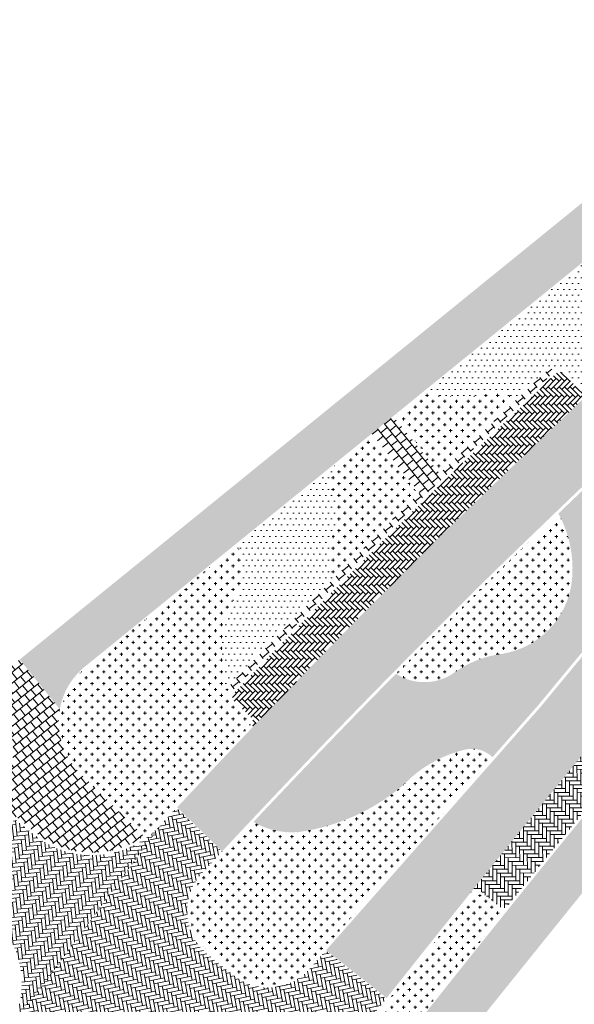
# Model space of a CAD drawing. Header units: metres. Extents: x 93002 to 93462, y 464845 to 465338.
# Tile 8 of 15: x 93260 to 93290, y 465101 to 465154. Entities that reach past the tile are written whole.
import ezdxf

# ---------------------------------------------------------------- set-up
doc = ezdxf.new("R2010")
doc.units = ezdxf.units.M
doc.layers.add('N-RO-GR-GRAS-A-100', color=62, linetype='CONTINUOUS', lineweight=18, transparency=0.2)
doc.layers.add('N-RO-GR-HEESTERS-A', color=62, linetype='CONTINUOUS', lineweight=18, transparency=0.2)
doc.layers.add('N-RO-VH-VERHARDING_STRAATBAKSTEEN-A', color=7, linetype='CONTINUOUS', lineweight=9, true_color=0xaa7a7a)
doc.layers.add('N-RO-VH-VERHARDING_TEGEL-A-200', color=252, linetype='CONTINUOUS', lineweight=9)
pattern_1 = [(90.09999999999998, (94357.16091574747, 464594.0460093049), (-0.2073609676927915, 0.2066384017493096), [0.8280000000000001, -0.414]), (0.1000000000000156, (94356.5399166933, 464594.044925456), (-0.2073609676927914, 0.2066384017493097), [0.8280000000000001, -0.414])]
pattern_2 = [(0, (0, 0), (0.3175, 0.3175), [0.15875, -0.4762500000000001]), (90, (0.079375, -0.079375), (-0.3175, 0.3175), [0.15875, -0.4762500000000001])]
pattern_3 = [(0, (0, 0), (0.15875, 0.3175), [0, -0.3175])]

msp = doc.modelspace()

# ---------------------------------------------------------------- hatches: boundary and pattern name
at = {"layer": 'N-RO-GR-GRAS-A-100', "true_color": 0x1f591c, "transparency": 33554628}
h = msp.add_hatch(dxfattribs=at)
h.set_pattern_fill('AGR-GRAS_SPORTVELD', color=99, scale=0.4, pattern_type=2)
h.set_pattern_definition(pattern_3)
edge = h.paths.add_edge_path()
edge.add_arc((93295.07767101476, 465139.7145995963), 2.745989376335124, 178.7520814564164, 241.7949490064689, ccw=False)
edge.add_arc((93332.42758378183, 465133.027236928), 40.65898909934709, 166.6762098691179, 170.4478492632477, ccw=False)
edge.add_arc((93303.84304840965, 465139.8890110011), 11.26289100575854, 161.9035786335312, 167.1323410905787, ccw=False)
edge.add_line((93293.13727479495, 465143.3874571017), (93281.71594791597, 465134.1178959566))
edge.add_arc((93283.72060884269, 465144.4028148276), 10.478464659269, 258.9706118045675, 269.3972781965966)
edge.add_arc((93283.60358538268, 465141.3135874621), 7.388660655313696, 270.0527115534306, 281.3122241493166)
edge.add_arc((93285.55912067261, 465131.560526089), 2.55851889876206, 63.248845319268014, 101.41142015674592, ccw=False)
edge.add_arc((92565.55791745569, 465884.5539824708), 1040.973139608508, 313.8496179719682, 313.9903779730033)
edge.add_line((93288.55285934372, 465135.6191445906), (93288.81977283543, 465135.338690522))
edge.add_arc((93289.06711254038, 465134.9627609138), 0.4499999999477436, 43.56959158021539, 123.3425788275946, ccw=False)
edge.add_line((93289.39315453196, 465135.2729167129), (93290.25530559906, 465134.3666062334))
edge.add_arc((93290.47207379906, 465134.5733318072), 0.2995395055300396, 223.6415567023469, 313.6483715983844)
edge.add_arc((93290.78235976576, 465134.2480497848), 0.1500000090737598, 133.5495577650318, 133.6483736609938, ccw=False)
edge.add_arc((94177.66210098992, 464201.2891987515), 1287.382649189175, 133.3594464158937, 133.5495556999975, ccw=False)
h = msp.add_hatch(dxfattribs=at)
h.set_pattern_fill('AGR-GRAS_SPORTVELD', color=99, scale=0.4, pattern_type=2)
h.set_pattern_definition(pattern_3)
h.paths.add_polyline_path([(93287.90495422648, 465117.2867482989, -0.003432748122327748), (93295.33272509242, 465126.1736719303, -0.1156463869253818), (93294.88542482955, 465128.2826203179, 0.1650650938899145), (93294.44698810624, 465129.9063197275, -0.2164120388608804), (93294.17975558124, 465132.5786753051, 0.001396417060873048), (93288.99166330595, 465127.6293077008, -0.1513340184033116), (93289.72042635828, 465124.0024582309, -0.3333746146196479), (93286.01109127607, 465120.0681801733, 0.132556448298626), (93283.20536358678, 465118.9315294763, -0.2865945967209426), (93280.21618932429, 465118.984725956, 0.004701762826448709), (93274.06581987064, 465112.6227612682, 0.001199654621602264), (93272.51580387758, 465110.9810799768, 0.1603596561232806), (93275.06487686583, 465110.4561485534, 0.1407431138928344), (93280.62420104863, 465112.9842797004, -0.1473957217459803), (93284.02743244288, 465114.9061971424, -0.2448133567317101), (93285.42953045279, 465114.4798636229)])
h = msp.add_hatch(dxfattribs=at)
h.set_pattern_fill('AGR-GRAS_SPORTVELD', color=99, scale=0.4, pattern_type=2)
h.set_pattern_definition(pattern_3)
edge = h.paths.add_edge_path()
edge.add_arc((93279.68959720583, 465125.3940719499), 3.101326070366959, 163.2594915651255, 202.5655320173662, ccw=False)
edge.add_arc((93274.47934085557, 465127.5320205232), 2.562888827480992, 330.9453675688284, 378.9837987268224)
edge.add_arc((93279.19289957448, 465129.3291936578), 2.48448270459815, 160.1217477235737, 202.8172027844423, ccw=False)
edge.add_line((93276.85644916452, 465130.1739739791), (93271.63295098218, 465125.9345854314))
edge.add_arc((93268.81599097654, 465124.6110993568), 3.112375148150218, -27.363919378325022, 25.165441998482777, ccw=False)
edge.add_arc((93275.5814117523, 465120.6271492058), 4.74659561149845, 147.4565920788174, 178.3008490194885)
edge.add_arc((93282.91836589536, 465120.4095023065), 12.08677723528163, 178.3008490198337, 190.3060630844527)
edge.add_arc((93615.40902638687, 464788.7863189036), 476.5959147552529, 135.2691068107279, 136.268555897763, ccw=False)
at = {"layer": 'N-RO-GR-HEESTERS-A', "true_color": 0xed1f24, "transparency": 33554687}
h = msp.add_hatch(dxfattribs=at)
h.set_pattern_fill('CROSS', color=240, scale=0.05)
h.set_pattern_definition(pattern_2)
edge = h.paths.add_edge_path()
edge.add_arc((93285.5591206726, 465131.560526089), 2.558518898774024, 63.24884531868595, 101.26405664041)
edge.add_arc((93283.60358538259, 465141.3135874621), 7.38866065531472, 270.05271155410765, 281.3632526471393, ccw=False)
edge.add_arc((93283.72060884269, 465144.4028148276), 10.47846465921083, 258.9706118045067, 269.3972781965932, ccw=False)
edge.add_line((93281.71594791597, 465134.1178959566), (93280.17767671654, 465132.8694334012))
edge.add_line((93280.17767671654, 465132.8694334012), (93282.58425539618, 465129.9028656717))
edge.add_arc((92565.55791744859, 465884.5539824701), 1040.973139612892, 313.5355000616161, 313.8496179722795)
h = msp.add_hatch(dxfattribs=at)
h.set_pattern_fill('CROSS', color=240, scale=0.05)
h.set_pattern_definition(pattern_2)
edge = h.paths.add_edge_path()
edge.add_line((93281.38575891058, 465128.7453204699), (93278.88873649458, 465131.8233773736))
edge.add_line((93278.88873649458, 465131.8233773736), (93276.85644916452, 465130.1739739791))
edge.add_arc((93279.1928995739, 465129.3291936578), 2.484482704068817, 160.1217477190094, 202.8172027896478)
edge.add_arc((93274.47934085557, 465127.5320205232), 2.562888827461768, -29.054632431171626, 18.983798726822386, ccw=False)
edge.add_arc((93279.68959720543, 465125.3940719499), 3.101326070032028, 163.2594915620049, 202.5655320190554)
edge.add_arc((93615.40902685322, 464788.7863184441), 476.5959154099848, 134.4954114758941, 135.2691068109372, ccw=False)
h = msp.add_hatch(dxfattribs=at)
h.set_pattern_fill('CROSS', color=240, scale=0.05)
h.set_pattern_definition(pattern_2)
h.paths.add_polyline_path([(93289.72042635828, 465124.0024582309, 0.1513340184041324), (93288.99166330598, 465127.6293077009, 0.0008951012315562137), (93285.6806748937, 465124.4415590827, 0.004103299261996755), (93280.21618932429, 465118.984725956, 0.2865945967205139), (93283.20536358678, 465118.9315294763, -0.1325564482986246), (93286.01109127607, 465120.0681801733, 0.3333746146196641)])
h = msp.add_hatch(dxfattribs=at)
h.set_pattern_fill('CROSS', color=240, scale=0.05)
h.set_pattern_definition(pattern_2)
edge = h.paths.add_edge_path()
edge.add_arc((93272.06378435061, 465116.3250246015), 0.302326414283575, 316.5761960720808, 406.6549057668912)
edge.add_line((93272.27129845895, 465116.5448862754), (93271.37062908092, 465117.4057330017))
edge.add_arc((93271.6815541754, 465117.7310414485), 0.4499999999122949, 146.4992867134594, 226.2950669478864, ccw=False)
edge.add_line((93271.30630864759, 465117.9794177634), (93271.0265953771, 465118.2471013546))
edge.add_arc((93282.91836589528, 465120.4095023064), 12.08677723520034, 178.3008490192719, 190.3060630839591, ccw=False)
edge.add_arc((93275.5814117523, 465120.6271492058), 4.746595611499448, 147.4565920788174, 178.3008490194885, ccw=False)
edge.add_arc((93268.81599097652, 465124.6110993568), 3.112375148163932, 332.6360806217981, 385.165441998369)
edge.add_line((93271.63295098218, 465125.9345854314), (93263.58120488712, 465119.3997922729))
edge.add_arc((93265.86225424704, 465116.3748689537), 3.788581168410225, 127.019398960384, 225.9475096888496)
edge.add_line((93263.22798902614, 465113.6520039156), (93266.66213424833, 465110.2742391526))
edge.add_arc((93263.85334131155, 465114.225167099), 4.847592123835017, 305.4097749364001, 317.2092392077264)
edge.add_arc((93615.40902627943, 464788.7863189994), 474.2159146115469, 136.3495380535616, 137.2092392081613, ccw=False)
h = msp.add_hatch(dxfattribs=at)
h.set_pattern_fill('CROSS', color=240, scale=0.05)
h.set_pattern_definition(pattern_2)
h.paths.add_polyline_path([(93285.42953045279, 465114.4798636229, 0.2448133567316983), (93284.02743244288, 465114.9061971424, 0.1473957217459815), (93280.62420104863, 465112.9842797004, -0.1407431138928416), (93275.06487686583, 465110.4561485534, -0.160359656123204), (93272.51580387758, 465110.9810799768, 0.001570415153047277), (93270.49868524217, 465108.8208211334), (93269.8381581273, 465108.1084741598, 0.4343038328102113), (93270.1368875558, 465103.9538111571), (93271.5228849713, 465102.8339975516, 0.4016272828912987), (93275.45149450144, 465103.1657619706)])
h = msp.add_hatch(dxfattribs=at)
h.set_pattern_fill('CROSS', color=240, scale=0.05)
h.set_pattern_definition(pattern_2)
edge = h.paths.add_edge_path()
edge.add_line((93272.81594694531, 465092.2677661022), (93274.36392653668, 465091.1318662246))
edge.add_arc((93550.77860249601, 464885.96827628), 344.2341815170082, 141.3037762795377, 143.4160436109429, ccw=False)
edge.add_arc((93938.82762089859, 464580.7872776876), 837.9035621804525, 141.1653011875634, 141.6059985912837, ccw=False)
edge.add_arc((93286.0079734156, 465106.6479669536), 0.4502335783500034, 231.2027457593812, 286.4736975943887, ccw=False)
edge.add_line((93285.72587215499, 465106.2970693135), (93284.75215629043, 465107.0808441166))
edge.add_arc((93284.5640458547, 465106.8471467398), 0.2999999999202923, 51.16830833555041, 141.1990187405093)
edge.add_arc((93938.8276239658, 464580.7872752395), 839.8235661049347, 141.1990187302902, 141.6056534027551)
edge.add_arc((93550.77860254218, 464885.9682762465), 346.1541815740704, 141.3046151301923, 143.4177792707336)
edge = h.paths.add_edge_path()
edge.add_line((93273.2002477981, 465089.5546921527), (93271.652291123, 465090.6905752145))
edge.add_arc((93550.77860254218, 464885.9682762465), 346.1541815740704, 143.7422019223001, 144.3503092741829)
edge.add_arc((95803.87567179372, 463346.0876512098), 3075.118791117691, 145.5031088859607, 145.5484099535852)
edge.add_line((93268.1190064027, 465085.7122410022), (93268.94457734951, 465085.146610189))
edge.add_arc((93269.46456639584, 465085.9055643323), 0.9199999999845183, 235.5834382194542, 325.5193542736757)
edge.add_line((93270.22293846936, 465085.3847267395), (93271.06667153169, 465086.613254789))
edge.add_arc((93550.77860249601, 464885.96827628), 344.2341815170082, 143.7422757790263, 144.3470965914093, ccw=False)
at = {"layer": 'N-RO-VH-VERHARDING_STRAATBAKSTEEN-A', "true_color": 0x794e4e}
h = msp.add_hatch(dxfattribs=at)
h.set_pattern_fill('DF-KEPER', color=27, scale=3, angle=90.1)
h.set_pattern_definition(pattern_1)
edge = h.paths.add_edge_path()
edge.add_arc((94177.6882675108, 464201.3043198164), 1287.24027854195, 133.0913231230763, 133.2388296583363, ccw=False)
edge.add_arc((93473.77805537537, 464940.5631933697), 266.6514673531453, 128.4505228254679, 131.1555942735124, ccw=False)
edge.add_arc((93473.77805558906, 464940.5631930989), 266.6514676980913, 127.058309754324, 128.4505228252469, ccw=False)
edge.add_line((93313.08655344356, 465153.3570989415), (93316.11225842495, 465150.2932680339))
edge.add_arc((93315.40073846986, 465149.5906021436), 1.000000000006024, 44.64128200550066, 127.1507302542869)
edge.add_arc((93473.77805535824, 464940.5631933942), 263.2514673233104, 127.1507302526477, 129.010060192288)
edge.add_arc((93473.77805567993, 464940.5631930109), 263.2514678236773, 129.0100601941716, 130.648914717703)
edge.add_arc((93473.77805633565, 464940.5631922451), 263.251468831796, 130.64891471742, 131.1431245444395)
edge.add_arc((94177.68825098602, 464201.3043374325), 1283.840254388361, 133.0938930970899, 133.3230073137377)
edge.add_arc((94177.68825144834, 464201.3043369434), 1283.840255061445, 133.3230073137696, 134.0161916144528)
edge.add_arc((93615.42995101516, 464788.8069828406), 470.6659151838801, 134.4895772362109, 136.5076110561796)
edge.add_arc((93615.42994917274, 464788.8069845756), 470.6659126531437, 136.5076110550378, 137.0664947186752)
edge.add_line((93270.83439418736, 465109.4006601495), (93268.39462452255, 465111.7697889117))
edge.add_arc((93615.42995059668, 464788.8069832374), 474.0659146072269, 136.349505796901, 137.057708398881, ccw=False)
edge.add_arc((93615.42995100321, 464788.8069828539), 474.065915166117, 134.4878777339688, 136.3495057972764, ccw=False)
edge.add_arc((94177.68825093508, 464201.3043374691), 1287.240254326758, 133.5495548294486, 134.0168160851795, ccw=False)
edge.add_arc((94177.68824810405, 464201.3043404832), 1287.240250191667, 133.2388296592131, 133.5495548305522, ccw=False)
h = msp.add_hatch(dxfattribs=at)
h.set_pattern_fill('DF-KEPER', color=27, scale=3, angle=90.1)
h.set_pattern_definition(pattern_1)
edge = h.paths.add_edge_path()
edge.add_arc((94770.26562404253, 463677.8165879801), 2064.523028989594, 134.6412820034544, 134.8623776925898, ccw=False)
edge.add_line((93319.59571170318, 465146.7659208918), (93316.50198802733, 465149.8986275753))
edge.add_arc((93315.79270042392, 465149.1937738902), 0.9999538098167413, -45.331025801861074, 44.820354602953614, ccw=False)
edge.add_arc((94770.26561728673, 463677.8165948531), 2067.923019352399, 134.6689741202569, 134.8625608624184)
edge.add_line((93311.5350074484, 465143.562351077), (93310.47515137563, 465142.499342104))
edge.add_line((93310.47515137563, 465142.499342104), (93305.22219264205, 465137.2365410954))
edge.add_line((93305.22219264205, 465137.2365410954), (93302.87949601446, 465134.723399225))
edge.add_arc((93449.30446614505, 465003.5415722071), 196.5933458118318, 138.1429043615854, 140.2342270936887)
edge.add_arc((93938.84854491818, 464580.8079421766), 843.373561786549, 139.4323002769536, 140.5043509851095)
edge.add_line((93288.04003593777, 465117.2100761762), (93276.4460796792, 465104.0636814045))
edge.add_line((93276.4460796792, 465104.0636814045), (93279.71364861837, 465101.4861163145))
edge.add_arc((93550.7995268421, 464885.9889404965), 346.3041815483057, 141.3046803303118, 141.5173853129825, ccw=False)
edge.add_arc((93938.84854552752, 464580.8079416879), 839.9735625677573, 141.1990187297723, 141.6056265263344, ccw=False)
edge.add_arc((93938.84854505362, 464580.8079420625), 839.9735619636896, 139.4323002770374, 141.1990187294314, ccw=False)
edge.add_arc((93938.84854629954, 464580.8079409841), 839.9735636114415, 138.9487428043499, 139.4323002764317, ccw=False)
edge.add_line((93305.40569730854, 465132.4470844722), (93307.58736539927, 465134.7874820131))
edge.add_line((93307.58736539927, 465134.7874820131), (93313.9380746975, 465141.1570836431))
h = msp.add_hatch(dxfattribs=at)
h.set_pattern_fill('DF-KEPER', color=27, scale=3, angle=135.5)
h.set_pattern_definition([(135.5, (1.650574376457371, -11.04544749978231), (-0.2927310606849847, -0.0025546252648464), [0.8280000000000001, -0.414]), (45.5, (1.215309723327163, -11.48837602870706), (-0.2927310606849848, -0.002554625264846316), [0.8280000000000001, -0.414])])
h.paths.add_polyline_path([(93290.78123629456, 465134.2469818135, -0.4133063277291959), (93290.14668330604, 465134.2631596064), (93289.28447386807, 465135.1695314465, 0.4142817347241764), (93288.86029142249, 465135.1800741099, 0.001894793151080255), (93281.80773369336, 465128.4169016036, 0.007732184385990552), (93271.46481262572, 465117.9384615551, 0.414398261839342), (93271.47427077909, 465117.5141691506), (93272.37463382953, 465116.6536152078, -0.4154372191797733), (93272.3910706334, 465116.012805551, -0.008123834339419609), (93283.20338113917, 465126.984339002, -0.002038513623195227)])
h = msp.add_hatch(dxfattribs=at)
h.set_pattern_fill('DF-KEPER', color=27, scale=3, angle=90.1)
h.set_pattern_definition(pattern_1)
h.paths.add_polyline_path([(93301.78498031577, 465125.1918744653, 0.4139519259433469), (93301.75099141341, 465125.6137943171), (93300.80109989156, 465126.426139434, -0.4143705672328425), (93300.7517352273, 465127.0607891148, 0.007708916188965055), (93284.21334859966, 465107.129124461, -0.4143705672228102), (93284.84621151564, 465107.1976927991), (93285.81985808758, 465106.413973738, 0.4139350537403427), (93286.24178297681, 465106.4596234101, -0.007262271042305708)])
h = msp.add_hatch(dxfattribs=at)
h.set_pattern_fill('DF-KEPER', color=27, scale=3, angle=101.1)
h.set_pattern_definition([(101.1, (0, 0), (-0.2429796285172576, 0.163275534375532), [0.8280000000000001, -0.414]), (11.10000000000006, (-0.6093827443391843, -0.1195561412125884), (-0.2429796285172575, 0.163275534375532), [0.8280000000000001, -0.414])])
edge = h.paths.add_edge_path()
edge.add_line((93276.42515535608, 465104.0430171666), (93275.5639948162, 465103.0665466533))
edge.add_arc((93273.31398852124, 465105.0508529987), 2.999999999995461, 231.0635972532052, 318.590559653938, ccw=False)
edge.add_line((93271.42861636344, 465102.7173209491), (93270.04261894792, 465103.8371345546))
edge.add_arc((93271.92799110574, 465106.1706666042), 3.000000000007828, 137.1616333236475, 231.063597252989, ccw=False)
edge.add_line((93269.7281669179, 465108.2104640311), (93270.38869403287, 465108.9228110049))
edge.add_arc((93615.40902485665, 464788.7863203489), 470.665912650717, 137.0664947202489, 137.1424638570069, ccw=False)
edge.add_line((93270.81346986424, 465109.3799959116), (93268.37370019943, 465111.7491246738))
edge.add_arc((93615.40902627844, 464788.786318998), 474.0659146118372, 137.0577083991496, 137.2090079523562)
edge.add_line((93267.5220712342, 465110.8315920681), (93259.17193935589, 465099.5015161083))
edge.add_arc((97074.01413942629, 462495.1879864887), 4619.033445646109, 145.679458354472, 145.6956307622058)
edge.add_line((93258.43699320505, 465098.4246282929), (93261.74126430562, 465096.1701893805))
edge.add_line((93261.74126430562, 465096.1701893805), (93262.55465313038, 465097.3623517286))
edge.add_arc((93265.0328020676, 465095.6715596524), 3.000000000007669, 51.06359724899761, 145.6950540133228, ccw=False)
edge.add_line((93266.91817422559, 465098.0050917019), (93267.60063169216, 465097.5367619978))
edge.add_arc((93265.90147829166, 465095.0622719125), 3.001703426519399, -37.07977296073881, 55.52385590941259, ccw=False)
edge.add_line((93268.29622776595, 465093.2524657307), (93267.5115178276, 465092.1605196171))
edge.add_line((93267.5115178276, 465092.1605196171), (93270.81155779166, 465089.7942805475))
edge.add_arc((93550.77860252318, 464885.9682762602), 346.3041815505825, 141.5173853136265, 143.9440448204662, ccw=False)
edge.add_line((93279.69272429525, 465101.4654520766), (93276.42515535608, 465104.0430171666))
h = msp.add_hatch(dxfattribs=at)
h.set_pattern_fill('DF-KEPER', color=27, scale=3, angle=6.1)
h.set_pattern_definition([(6.099999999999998, (0, 0), (0.1838312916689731, 0.2278246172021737), [0.8280000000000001, -0.414]), (276.1, (-0.06598998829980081, 0.6174838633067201), (0.1838312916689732, 0.2278246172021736), [0.828, -0.414])])
edge = h.paths.add_edge_path()
edge.add_arc((93263.808876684, 465114.1925991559), 5.008411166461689, 231.1726405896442, 317.85010375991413, ccw=False)
edge.add_line((93260.66872367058, 465110.2908532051), (93259.62540365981, 465111.1317116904))
edge.add_line((93259.62540365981, 465111.1317116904), (93256.61430690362, 465107.3936290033))
edge.add_line((93256.61430690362, 465107.3936290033), (93258.14396788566, 465106.160801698))
edge.add_arc((93255.00567310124, 465102.26736867), 5.00077143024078, -33.57892768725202, 51.12951073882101, ccw=False)
edge.add_line((93259.17193935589, 465099.5015161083), (93267.5220712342, 465110.8315920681))
at = {"layer": 'N-RO-VH-VERHARDING_TEGEL-A-200'}
h = msp.add_hatch(dxfattribs=at)
h.set_pattern_fill('AVH-TEGEL_300X300_HALFST', color=256, scale=1.5, angle=39, pattern_type=2)
h.set_pattern_definition([(39, (13.79169252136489, 16.91912794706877), (0.2081185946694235, 0.4580520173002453), [0.45, -0.45]), (129, (13.79169252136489, 16.91912794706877), (-0.3497156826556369, -0.2831941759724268), [])])
edge = h.paths.add_edge_path()
edge.add_line((93315.18717834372, 465161.3861306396), (93316.35186333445, 465162.3313866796))
edge.add_line((93316.35186333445, 465162.3313866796), (93337.91527412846, 465179.8322083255))
edge.add_line((93337.91527412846, 465179.8322083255), (93336.40549263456, 465181.8215154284))
edge.add_line((93336.40549263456, 465181.8215154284), (93259.89000000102, 465119.7500000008))
edge.add_line((93259.89000000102, 465119.7500000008), (93262.05647557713, 465117.0689964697))
edge.add_arc((93265.86222491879, 465116.3748400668), 3.868537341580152, 127.06078029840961, 169.6630667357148, ccw=False)
edge.add_line((93263.53080489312, 465119.4619198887), (93278.9004641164, 465131.935904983))
edge.add_line((93278.9004641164, 465131.935904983), (93280.0651491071, 465132.881161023))
edge.add_line((93280.0651491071, 465132.881161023), (93295.06545146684, 465145.0553768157))
edge.add_line((93295.06545146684, 465145.0553768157), (93296.23015492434, 465146.0006478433))
edge.add_line((93296.23015492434, 465146.0006478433), (93315.18717834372, 465161.3861306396))
h = msp.add_hatch(dxfattribs=at)
h.set_pattern_fill('AVH-TEGEL_300X300_HALFST', color=256, scale=1.5, angle=39, pattern_type=2)
h.set_pattern_definition([(39, (0, 0), (0.2081185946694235, 0.4580520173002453), [0.45, -0.45]), (129, (0, 0), (-0.3497156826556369, -0.2831941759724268), [])])
edge = h.paths.add_edge_path()
edge.add_line((93280.0651491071, 465132.881161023), (93278.9004641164, 465131.935904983))
edge.add_line((93278.9004641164, 465131.935904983), (93281.49371410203, 465128.7392292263))
edge.add_arc((93615.40902657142, 464788.7863187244), 476.5159150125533, 134.4866657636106, 136.2589383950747)
edge.add_line((93271.13970030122, 465118.2495917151), (93271.35644185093, 465118.0421716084))
edge.add_arc((93615.40902657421, 464788.7863187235), 476.2159150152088, 134.4868136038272, 136.2589383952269, ccw=False)
edge.add_arc((94177.66732886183, 464201.2836708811), 1289.390257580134, 133.5829271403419, 134.01720854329, ccw=False)
edge.add_line((93288.75688086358, 465135.288730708), (93288.55005974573, 465135.5060439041))
edge.add_arc((94177.66732885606, 464201.2836708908), 1289.690257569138, 133.5829271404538, 133.9503763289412)
edge.add_line((93282.57703183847, 465129.7847859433), (93280.0651491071, 465132.881161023))
h = msp.add_hatch(dxfattribs=at)
h.set_pattern_fill('AVH-TEGEL_300X300_HALFST', color=256, scale=1.5, angle=51.1, pattern_type=2)
h.set_pattern_definition([(51.1, (13.79169252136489, 16.91912794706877), (0.1074786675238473, 0.4915011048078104), [0.45, -0.45]), (141.1, (13.79169252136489, 16.91912794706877), (-0.282583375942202, -0.3502094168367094), [])])
edge = h.paths.add_edge_path()
edge.add_line((93271.07717966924, 465081.9045790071), (93273.78194715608, 465085.8786028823))
edge.add_line((93273.78194715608, 465085.8786028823), (93283.05689263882, 465098.1891851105))
edge.add_line((93283.05689263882, 465098.1891851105), (93292.40777974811, 465109.7902856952))
edge.add_line((93292.40777974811, 465109.7902856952), (93304.58450433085, 465124.8168386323))
edge.add_line((93304.58450433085, 465124.8168386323), (93306.32839846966, 465126.9688719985))
edge.add_line((93306.32839846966, 465126.9688719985), (93310.54309276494, 465132.3141349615))
edge.add_line((93310.54309276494, 465132.3141349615), (93307.6942862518, 465133.8040426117))
edge.add_line((93307.6942862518, 465133.8040426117), (93307.27091192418, 465134.1987030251))
edge.add_line((93307.27091192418, 465134.1987030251), (93306.36677208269, 465133.2642954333))
edge.add_line((93306.36677208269, 465133.2642954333), (93307.10045024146, 465132.5803764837))
edge.add_arc((93306.418583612, 465131.8488999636), 0.9999999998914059, -42.989680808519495, 47.010319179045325, ccw=False)
edge.add_line((93307.1500601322, 465131.1670333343), (93305.63030692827, 465129.4305888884))
edge.add_line((93305.63030692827, 465129.4305888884), (93301.89851133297, 465125.0938372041))
edge.add_arc((93938.82762075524, 464580.7872778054), 837.8235619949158, 139.4834786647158, 141.1477875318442)
edge.add_arc((93938.8276181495, 464580.7872798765), 837.8235586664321, 141.1477875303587, 141.6060130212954)
edge.add_arc((93468.58434605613, 464949.3429331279), 240.3903279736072, 140.8449058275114, 143.888125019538)
edge.add_arc((93251.30270127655, 465061.2603648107), 37.65965618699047, 52.20735064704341, 55.25056983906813)
edge.add_arc((93299.49784358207, 465071.363918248), 33.89334421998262, 142.0583810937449, 145.1016002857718)
edge.add_arc((93294.77734941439, 465120.5146012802), 37.65914406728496, 232.2073506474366, 235.2505698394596)
edge.add_arc((93328.77706930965, 465047.0372164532), 69.89680261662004, 142.5163506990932, 145.5595698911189)
edge.add_line((93271.13215357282, 465086.5672898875), (93270.28888386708, 465085.3394365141))
edge.add_arc((93269.4645663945, 465085.9055643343), 1.000000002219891, 235.5804567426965, 325.5193542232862, ccw=False)
edge.add_line((93268.89931798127, 465085.0806435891), (93268.07375047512, 465085.646272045))
edge.add_arc((95845.61870539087, 463317.4609372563), 3125.734693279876, 145.5500362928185, 145.5804173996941)
edge.add_line((93267.13653199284, 465084.2792794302), (93267.63121795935, 465083.9403508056))
edge.add_line((93267.63121795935, 465083.9403508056), (93271.03993437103, 465081.8498557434))
edge.add_line((93271.03993437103, 465081.8498557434), (93271.07717966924, 465081.9045790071))
h = msp.add_hatch(dxfattribs=at)
h.set_pattern_fill('AVH-TEGEL_300X300_HALFST', color=256, scale=1.5, angle=129, pattern_type=2)
h.set_pattern_definition([(129, (0, 0), (-0.4580520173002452, 0.2081185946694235), [0.45, -0.45]), (219, (0, 0), (0.2831941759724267, -0.3497156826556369), [])])
edge = h.paths.add_edge_path()
edge.add_arc((93265.85902186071, 465116.3738116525), 3.865571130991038, 169.6395519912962, 225.9612516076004, ccw=False)
edge.add_line((93262.05647557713, 465117.0689964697), (93259.89000024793, 465119.7499996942))
edge.add_line((93259.89000024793, 465119.7499996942), (93257.90569370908, 465118.2690275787))
edge.add_line((93257.90569370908, 465118.2690275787), (93258.7298753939, 465117.2421364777))
edge.add_arc((93255.54288281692, 465114.821217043), 4.002220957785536, -41.1700166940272, 37.22121441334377, ccw=False)
edge.add_line((93258.55559267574, 465112.1865724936), (93260.76285067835, 465110.4076440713))
edge.add_arc((93263.80629059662, 465114.1838820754), 4.850000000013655, 231.1330980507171, 305.1836666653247)
edge.add_line((93266.60085743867, 465110.2199325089), (93263.17189060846, 465113.5949691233))

doc.saveas('drawing.dxf')
